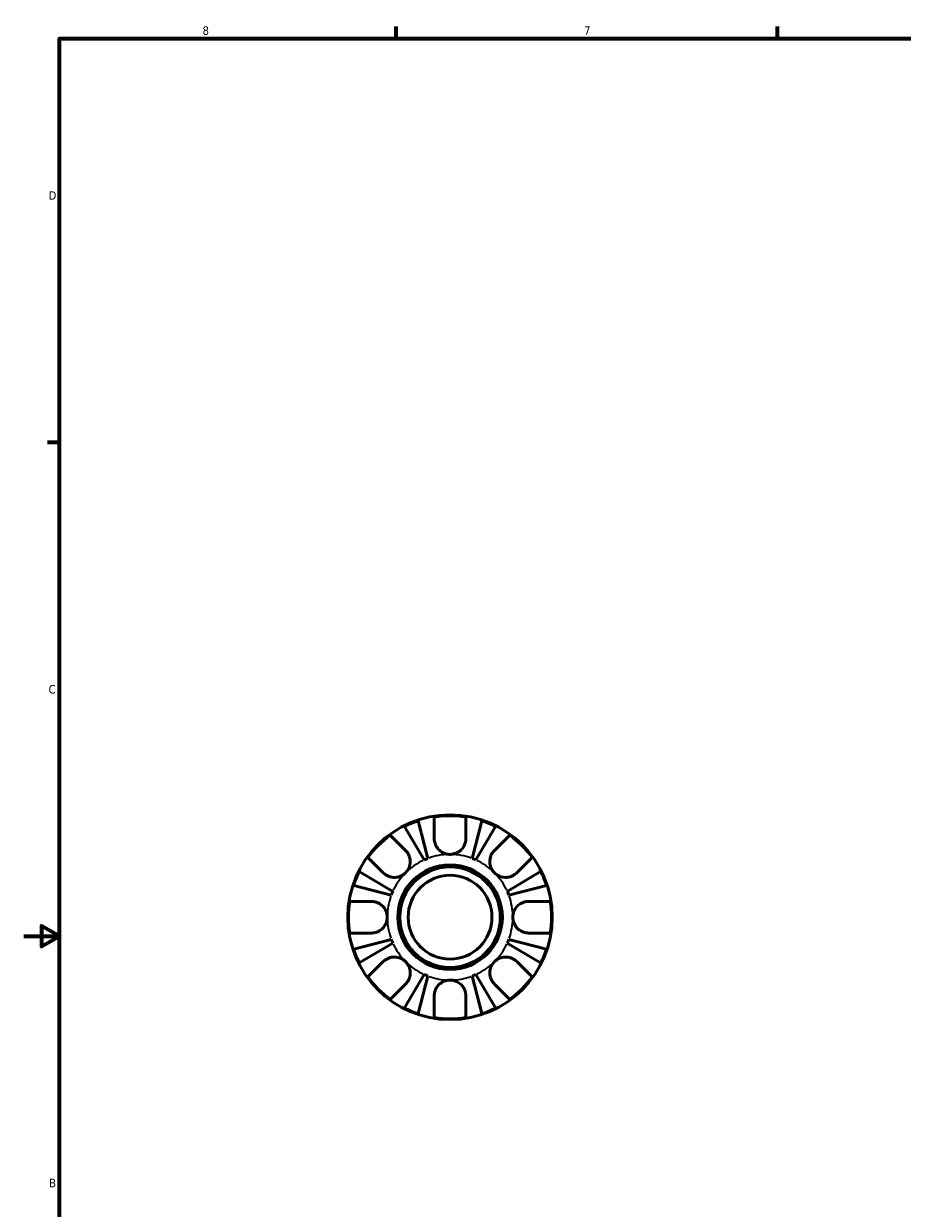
# Model space of a CAD drawing. Header units: inches. Extents: x 0.1 to 37.2, y -5 to 21.7.
# Tile 2 of 8: x 0.1 to 9.9, y 8 to 21.2. Entities that reach past the tile are written whole.
import ezdxf

# ---------------------------------------------------------------- set-up
doc = ezdxf.new("R2010")
doc.units = ezdxf.units.IN
doc.header["$MEASUREMENT"] = 0
for name, color, linetype, lineweight in [('Border (ANSI)', 7, 'Continuous', 70), ('Visible (ANSI)', 7, 'Continuous', 50), ('Visible Narrow (ANSI)', 7, 'Continuous', 35)]:
    doc.layers.add(name, color=color, linetype=linetype, lineweight=lineweight)
doc.styles.add('Note Text (ANSI)', font='tahoma.ttf')

# ---------------------------------------------------------------- blocks, each defined once
blk = doc.blocks.new('Borders Default Border')
at = {"layer": 'Border (ANSI)'}
for p, q in [((4.25, 21), (4.25, 21.134)), ((8.5, 21), (8.5, 21.134)), ((0.5, 16.5), (0.366, 16.5))]:
    blk.add_line(p, q, dxfattribs=at)
at = {"layer": 'Border (ANSI)', "flags": 128}
for points in [[(0.5, 1), (0.5, 21), (33.5, 21), (33.5, 1), (0.5, 1)], [(0.1, 11), (0.5, 11), (0.3, 11.115), (0.3, 10.885), (0.5, 11)]]:
    blk.add_lwpolyline(points, dxfattribs=at)
at = {"layer": 'Border (ANSI)', "color": 5, "true_color": 0x0000ff, "char_height": 0.0945, "attachment_point": 7, "style": 'Note Text (ANSI)'}
for s, insert in [('8', (2.094, 21.038)), ('7', (6.346, 21.04)), ('D', (0.378, 19.203)), ('C', (0.378, 13.701)), ('B', (0.384, 8.203))]:
    blk.add_mtext(s, dxfattribs=dict(at, insert=insert))

msp = doc.modelspace()

# ---------------------------------------------------------------- linework, layer by layer
at = {"layer": 'Visible (ANSI)'}
for p, q in [((4.496, 12.285), (4.605, 11.866)), ((4.676, 12.087), (4.676, 12.328)), ((5.028, 12.328), (5.028, 12.087)), ((5.099, 11.866), (5.207, 12.285)), ((4.563, 11.849), (4.344, 12.222)), ((5.36, 12.222), (5.14, 11.849)), ((4.186, 12.125), (4.357, 11.955)), ((5.347, 11.955), (5.517, 12.125)), ((4.108, 11.706), (3.937, 11.877)), ((5.766, 11.877), (5.596, 11.706)), ((3.841, 11.719), (4.214, 11.499)), ((5.49, 11.499), (5.862, 11.719)), ((4.197, 11.458), (3.778, 11.566)), ((5.926, 11.566), (5.507, 11.458)), ((3.734, 11.387), (3.976, 11.387)), ((5.728, 11.387), (5.969, 11.387)), ((3.976, 11.035), (3.734, 11.035)), ((3.778, 10.856), (4.197, 10.964)), ((5.507, 10.964), (5.926, 10.856)), ((5.969, 11.035), (5.728, 11.035)), ((4.214, 10.923), (3.841, 10.703)), ((5.862, 10.703), (5.49, 10.923)), ((3.937, 10.545), (4.108, 10.716)), ((5.596, 10.716), (5.766, 10.545)), ((4.344, 10.2), (4.563, 10.573)), ((5.14, 10.573), (5.36, 10.2)), ((4.357, 10.467), (4.186, 10.296)), ((4.605, 10.556), (4.496, 10.137)), ((5.207, 10.137), (5.099, 10.556)), ((5.517, 10.296), (5.347, 10.467)), ((4.676, 10.094), (4.676, 10.335)), ((5.028, 10.335), (5.028, 10.094))]:
    msp.add_line(p, q, dxfattribs=at)
for radius in [1.14, 0.583, 0.56, 0.467]:
    msp.add_circle((4.852, 11.211), radius, dxfattribs=at)
for radius, start, end in [(1.131, 108.3117, 116.6883), (1.131, 81.0495, 98.9505), (1.131, 63.3117, 71.6883), (1.131, 126.0495, 143.9505), (1.131, 36.0495, 53.9505), (0.7, 110.6662, 114.3338), (0.7, 65.6662, 69.3338), (1.131, 153.3117, 161.6883), (1.131, 18.3117, 26.6883), (0.7, 155.6662, 159.3338), (0.7, 20.6662, 24.3338), (1.131, 171.0495, 188.9505), (1.131, 351.0495, 8.9505), (0.7, 200.6662, 204.3338), (0.7, 335.6662, 339.3338), (1.131, 198.3117, 206.6883), (1.131, 333.3117, 341.6883), (0.7, 245.6662, 249.3338), (0.7, 290.6662, 294.3338), (1.131, 216.0495, 233.9505), (1.131, 306.0495, 323.9505), (1.131, 243.3117, 251.6883), (1.131, 288.3117, 296.6883), (1.131, 261.0495, 278.9505)]:
    msp.add_arc((4.852, 11.211), radius, start, end, dxfattribs=at)
for points, knots in [([(4.852, 11.911), (4.839, 11.911), (4.826, 11.912), (4.8, 11.918), (4.787, 11.923), (4.754, 11.939), (4.736, 11.953), (4.711, 11.981), (4.702, 11.993), (4.691, 12.015), (4.687, 12.024), (4.682, 12.041), (4.68, 12.05), (4.677, 12.068), (4.676, 12.078), (4.676, 12.087)], [0, 0, 0, 0, 0.0979543, 0.0979543, 0.2049508, 0.2049508, 0.3770947, 0.3770947, 0.4928664, 0.4928664, 0.5680282, 0.5680282, 0.6380583, 0.6380583, 0.716991, 0.716991, 0.716991, 0.716991]), ([(5.028, 12.087), (5.028, 12.085), (5.028, 12.084), (5.027, 12.072), (5.026, 12.062), (5.023, 12.043), (5.02, 12.035), (5.014, 12.017), (5.009, 12.008), (4.996, 11.984), (4.985, 11.971), (4.957, 11.944), (4.939, 11.933), (4.898, 11.916), (4.875, 11.911), (4.852, 11.911)], [-0.7254794, -0.7254794, -0.7254794, -0.7254794, -0.7104971, -0.7104971, -0.6261047, -0.6261047, -0.5555549, -0.5555549, -0.4737223, -0.4737223, -0.3402963, -0.3402963, -0.1771895, -0.1771895, 0, 0, 0, 0]), ([(4.357, 11.955), (4.362, 11.949), (4.367, 11.944), (4.379, 11.929), (4.385, 11.919), (4.395, 11.898), (4.399, 11.887), (4.406, 11.861), (4.409, 11.845), (4.408, 11.806), (4.404, 11.784), (4.386, 11.742), (4.373, 11.722), (4.357, 11.706)], [-0.7207494, -0.7207494, -0.7207494, -0.7207494, -0.6565092, -0.6565092, -0.5635497, -0.5635497, -0.4722599, -0.4722599, -0.3474158, -0.3474158, -0.177052, -0.177052, 0, 0, 0, 0]), ([(5.347, 11.706), (5.339, 11.714), (5.331, 11.723), (5.318, 11.743), (5.313, 11.753), (5.301, 11.782), (5.297, 11.801), (5.295, 11.837), (5.296, 11.854), (5.303, 11.883), (5.307, 11.894), (5.316, 11.915), (5.322, 11.925), (5.334, 11.941), (5.34, 11.948), (5.347, 11.955)], [0, 0, 0, 0, 0.0871744, 0.0871744, 0.1801608, 0.1801608, 0.3240244, 0.3240244, 0.4581597, 0.4581597, 0.5517011, 0.5517011, 0.6431059, 0.6431059, 0.7213323, 0.7213323, 0.7213323, 0.7213323]), ([(4.357, 11.706), (4.349, 11.698), (4.34, 11.691), (4.32, 11.677), (4.309, 11.672), (4.281, 11.66), (4.262, 11.656), (4.226, 11.654), (4.209, 11.655), (4.18, 11.662), (4.169, 11.666), (4.148, 11.676), (4.138, 11.681), (4.122, 11.693), (4.114, 11.699), (4.108, 11.706)], [0, 0, 0, 0, 0.0871744, 0.0871744, 0.1801608, 0.1801608, 0.3240244, 0.3240244, 0.4581597, 0.4581597, 0.5517011, 0.5517011, 0.6431059, 0.6431059, 0.7213323, 0.7213323, 0.7213323, 0.7213323]), ([(5.596, 11.706), (5.59, 11.701), (5.585, 11.696), (5.569, 11.684), (5.56, 11.678), (5.539, 11.668), (5.528, 11.663), (5.501, 11.656), (5.485, 11.654), (5.447, 11.655), (5.425, 11.659), (5.383, 11.677), (5.363, 11.69), (5.347, 11.706)], [-0.7207494, -0.7207494, -0.7207494, -0.7207494, -0.6565092, -0.6565092, -0.5635497, -0.5635497, -0.4722599, -0.4722599, -0.3474158, -0.3474158, -0.177052, -0.177052, 0, 0, 0, 0]), ([(3.976, 11.387), (3.983, 11.387), (3.991, 11.386), (4.01, 11.384), (4.021, 11.381), (4.043, 11.374), (4.054, 11.369), (4.078, 11.355), (4.09, 11.346), (4.117, 11.318), (4.13, 11.299), (4.147, 11.257), (4.152, 11.234), (4.152, 11.211)], [-0.7206621, -0.7206621, -0.7206621, -0.7206621, -0.6580247, -0.6580247, -0.5639524, -0.5639524, -0.4721284, -0.4721284, -0.3474834, -0.3474834, -0.1770519, -0.1770519, 0, 0, 0, 0]), ([(5.552, 11.211), (5.552, 11.234), (5.556, 11.256), (5.572, 11.295), (5.582, 11.311), (5.606, 11.339), (5.619, 11.35), (5.644, 11.366), (5.655, 11.372), (5.677, 11.38), (5.688, 11.383), (5.709, 11.386), (5.718, 11.387), (5.728, 11.387)], [-3.0890468, -3.0890468, -3.0890468, -3.0890468, -2.9165159, -2.9165159, -2.7717774, -2.7717774, -2.6347616, -2.6347616, -2.5399327, -2.5399327, -2.4479265, -2.4479265, -2.3667701, -2.3667701, -2.3667701, -2.3667701]), ([(4.152, 11.211), (4.152, 11.188), (4.147, 11.166), (4.132, 11.127), (4.122, 11.111), (4.098, 11.083), (4.085, 11.072), (4.059, 11.056), (4.049, 11.05), (4.027, 11.042), (4.016, 11.039), (3.995, 11.036), (3.985, 11.035), (3.976, 11.035)], [-3.0890468, -3.0890468, -3.0890468, -3.0890468, -2.9165159, -2.9165159, -2.7717774, -2.7717774, -2.6347616, -2.6347616, -2.5399327, -2.5399327, -2.4479265, -2.4479265, -2.3667701, -2.3667701, -2.3667701, -2.3667701]), ([(5.728, 11.035), (5.72, 11.035), (5.713, 11.035), (5.694, 11.038), (5.683, 11.04), (5.661, 11.048), (5.65, 11.053), (5.626, 11.067), (5.613, 11.076), (5.586, 11.104), (5.574, 11.123), (5.556, 11.165), (5.552, 11.188), (5.552, 11.211)], [-0.7206621, -0.7206621, -0.7206621, -0.7206621, -0.6580247, -0.6580247, -0.5639524, -0.5639524, -0.4721284, -0.4721284, -0.3474834, -0.3474834, -0.1770519, -0.1770519, 0, 0, 0, 0]), ([(4.108, 10.716), (4.113, 10.721), (4.119, 10.726), (4.134, 10.738), (4.144, 10.744), (4.165, 10.754), (4.175, 10.758), (4.202, 10.766), (4.218, 10.768), (4.257, 10.767), (4.279, 10.763), (4.321, 10.745), (4.34, 10.732), (4.357, 10.716)], [-0.7207494, -0.7207494, -0.7207494, -0.7207494, -0.6565092, -0.6565092, -0.5635497, -0.5635497, -0.4722599, -0.4722599, -0.3474158, -0.3474158, -0.177052, -0.177052, 0, 0, 0, 0]), ([(4.357, 10.716), (4.365, 10.708), (4.372, 10.699), (4.385, 10.679), (4.391, 10.669), (4.403, 10.64), (4.407, 10.621), (4.409, 10.585), (4.408, 10.568), (4.401, 10.539), (4.397, 10.528), (4.387, 10.507), (4.381, 10.497), (4.369, 10.481), (4.363, 10.474), (4.357, 10.467)], [0, 0, 0, 0, 0.0871744, 0.0871744, 0.1801608, 0.1801608, 0.3240244, 0.3240244, 0.4581597, 0.4581597, 0.5517011, 0.5517011, 0.6431059, 0.6431059, 0.7213323, 0.7213323, 0.7213323, 0.7213323]), ([(5.347, 10.467), (5.341, 10.472), (5.336, 10.478), (5.325, 10.493), (5.319, 10.503), (5.308, 10.524), (5.304, 10.535), (5.297, 10.561), (5.295, 10.577), (5.296, 10.616), (5.3, 10.638), (5.317, 10.68), (5.33, 10.7), (5.347, 10.716)], [-0.7207494, -0.7207494, -0.7207494, -0.7207494, -0.6565092, -0.6565092, -0.5635497, -0.5635497, -0.4722599, -0.4722599, -0.3474158, -0.3474158, -0.177052, -0.177052, 0, 0, 0, 0]), ([(5.347, 10.716), (5.355, 10.724), (5.364, 10.731), (5.383, 10.744), (5.394, 10.75), (5.423, 10.762), (5.442, 10.766), (5.478, 10.768), (5.495, 10.767), (5.523, 10.76), (5.535, 10.756), (5.556, 10.746), (5.565, 10.741), (5.582, 10.729), (5.589, 10.722), (5.596, 10.716)], [0, 0, 0, 0, 0.0871744, 0.0871744, 0.1801608, 0.1801608, 0.3240244, 0.3240244, 0.4581597, 0.4581597, 0.5517011, 0.5517011, 0.6431059, 0.6431059, 0.7213323, 0.7213323, 0.7213323, 0.7213323]), ([(4.676, 10.335), (4.676, 10.342), (4.676, 10.35), (4.679, 10.369), (4.681, 10.38), (4.689, 10.402), (4.694, 10.413), (4.707, 10.437), (4.717, 10.45), (4.745, 10.476), (4.764, 10.489), (4.806, 10.506), (4.829, 10.511), (4.852, 10.511)], [-0.7206621, -0.7206621, -0.7206621, -0.7206621, -0.6580247, -0.6580247, -0.5639524, -0.5639524, -0.4721284, -0.4721284, -0.3474834, -0.3474834, -0.1770519, -0.1770519, 0, 0, 0, 0]), ([(4.852, 10.511), (4.874, 10.511), (4.897, 10.507), (4.935, 10.491), (4.952, 10.481), (4.98, 10.457), (4.991, 10.444), (5.007, 10.419), (5.012, 10.408), (5.021, 10.386), (5.024, 10.375), (5.027, 10.354), (5.028, 10.345), (5.028, 10.335)], [-3.0890468, -3.0890468, -3.0890468, -3.0890468, -2.9165159, -2.9165159, -2.7717774, -2.7717774, -2.6347616, -2.6347616, -2.5399327, -2.5399327, -2.4479265, -2.4479265, -2.3667701, -2.3667701, -2.3667701, -2.3667701])]:
    msp.add_open_spline(points, degree=3, knots=knots, dxfattribs=at)
at = {"layer": 'Visible Narrow (ANSI)'}
for start, end in [(91.0333, 109.6329), (70.3671, 88.9667), (115.3671, 133.9667), (46.0333, 64.6329), (136.0333, 154.6329), (25.3671, 43.9667), (160.3671, 178.9667), (1.0333, 19.6329), (181.0333, 199.6329), (340.3671, 358.9667), (205.3671, 223.9667), (316.0333, 334.6329), (226.0333, 244.6329), (295.3671, 313.9667), (250.3671, 268.9667), (271.0333, 289.6329)]:
    msp.add_arc((4.852, 11.211), 0.7, start, end, dxfattribs=at)

# ---------------------------------------------------------------- block references
msp.add_blockref('Borders Default Border', (0, 0))

doc.saveas('drawing.dxf')
